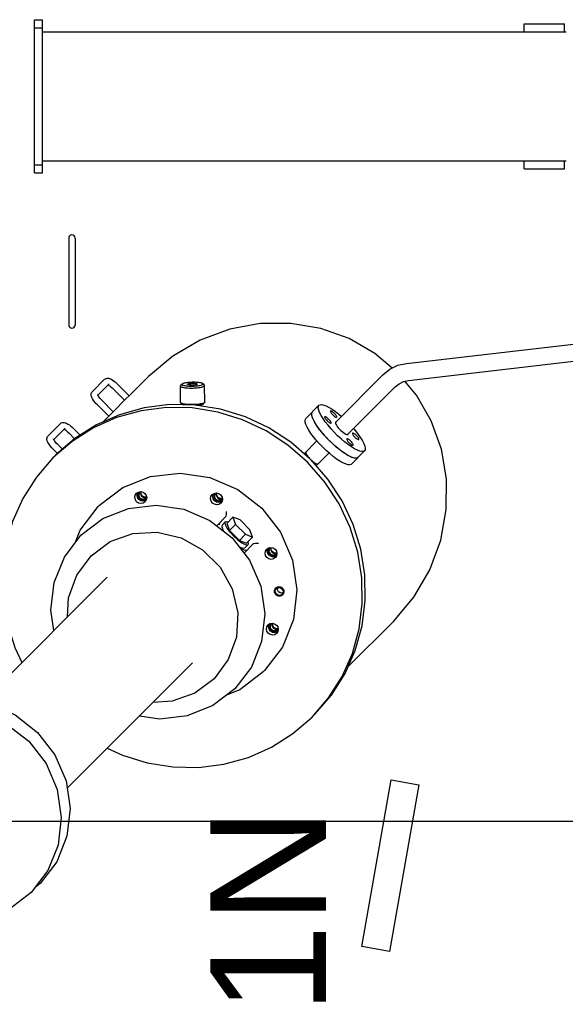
# Model space of a CAD drawing. Header units: metres. Extents: x 70279.8 to 70377.7, y 409251.8 to 409331.5.
# Tile 145 of 244: x 70322.482 to 70323.159, y 409315.123 to 409316.345. Entities that reach past the tile are written whole.
import ezdxf

# ---------------------------------------------------------------- set-up
doc = ezdxf.new("R2010")
doc.units = ezdxf.units.M
doc.linetypes.add('HIDDEN', pattern=[0.2, 0.1, -0.1])
for name, color, linetype in [('02___PRT_ALL_AXES', 7, 'Continuous'), ('DEFAULT_2', 7, 'HIDDEN'), ('GEOM', 7, 'Continuous'), ('PIPES', 7, 'Continuous'), ('PRT_AXIS', 7, 'Continuous')]:
    doc.layers.add(name, color=color, linetype=linetype)
doc.styles.add('TEXTSTYLE_3', font='arial.ttf')

# ---------------------------------------------------------------- blocks, each defined once
blk = doc.blocks.new('Transformer_Top_20170130')
at = {"color": 7, "linetype": 'Continuous'}
for p, q in [((-1653, 865), (-1497.2, 709.3)), ((-1877.4, 792.5), (-1882.1, 798.7)), ((-995, 799.5), (-995, 789.5)), ((-995, 799.5), (-805, 799.5)), ((-985, 799.5), (-985, 789.5)), ((-815, 799.5), (-815, 789.5)), ((-805, 799.5), (-805, 789.5)), ((-1321.7, 782.7), (-1306.3, 767.3)), ((-995, 789.5), (-805, 789.5)), ((-980, 789.5), (-980, 139.5)), ((-820, 789.5), (-820, 139.5)), ((-1343.5, 770.9), (-1338, 776.4)), ((-1338.3, 764.9), (-1332.4, 770.7)), ((-1326.1, 775.7), (-1312, 761.6)), ((-1759, 759), (-1603.3, 603.2)), ((-1472, 762.4), (-1444.9, 741.8)), ((-1494.5, 747), (-1470.6, 729.3)), ((-1454.3, 749), (-1438.6, 742.7)), ((-1318.3, 756.6), (-1325.2, 749.7)), ((-1312.6, 751), (-1320.7, 742.8)), ((-1076, 757), (-1184, 757)), ((-1076, 749), (-1184, 749)), ((-1438.6, 742.7), (-1409.5, 720.5)), ((-1297.3, 707.3), (-1283.1, 721.5)), ((-1266.8, 727.8), (-1251.4, 712.4)), ((-1409.5, 720.5), (-1407.8, 718.9)), ((-1291.6, 701.7), (-1277.5, 715.8)), ((-1271.2, 720.8), (-1257.1, 706.7)), ((-1295.2, 705.2), (-1291.6, 701.7)), ((-1263.4, 701.7), (-1277.5, 687.6)), ((-1271.9, 681.9), (-1275.4, 685.5)), ((-1257.7, 696.1), (-1271.9, 681.9)), ((-1401.2, 660.7), (-1403.5, 662.2)), ((-1401.9, 661.1), (-1402.3, 661.9)), ((-1402.2, 667.5), (-1400.6, 669.9)), ((-1282.7, 615.8), (-1280.9, 617.8)), ((-1257.3, 616.3), (-1259.2, 618.2)), ((-1257.6, 609.5), (-1257.4, 609.4)), ((-1282.3, 590.3), (-1280.3, 588.3)), ((-1256.8, 590.7), (-1258.7, 588.7)), ((-1257.4, 597.5), (-1257.6, 597.6)), ((-1403.9, 573.5), (-1402.2, 575.9)), ((-1421.9, 561.8), (-1433.3, 573.2)), ((-1432.4, 566.7), (-1428.3, 562.6)), ((-1432.1, 570), (-1429.6, 569.5)), ((-1429.1, 563), (-1428.3, 562.6)), ((-1402.8, 566.6), (-1405.2, 568.2)), ((-1403.5, 567.1), (-1404, 567.8)), ((-1636.7, 544.6), (-1643, 560.3)), ((-1439, 557.3), (-1451.3, 545)), ((-1430.2, 560.7), (-1439, 557.3)), ((-1439, 557.3), (-1431.5, 549.8)), ((-1422.7, 553.2), (-1431.5, 549.8)), ((-1430.2, 560.7), (-1422.7, 553.2)), ((-1426, 544.3), (-1422.7, 553.2)), ((-1614.5, 515.5), (-1636.7, 544.6)), ((-1455.8, 527.9), (-1467.2, 539.3)), ((-1464, 538.1), (-1462.3, 542.3)), ((-1463.5, 535.6), (-1464, 538.1)), ((-1460.7, 538.4), (-1456.6, 534.3)), ((-1451.3, 545), (-1454.7, 536.2)), ((-1451.3, 545), (-1443.8, 537.5)), ((-1431.5, 549.8), (-1443.8, 537.5)), ((-1438.3, 532), (-1426, 544.3)), ((-1457, 535.1), (-1456.6, 534.3)), ((-1454.7, 536.2), (-1447.2, 528.7)), ((-1443.8, 537.5), (-1447.2, 528.7)), ((-1447.2, 528.7), (-1438.3, 532)), ((-1614.5, 515.5), (-1612.9, 513.8)), ((-1565.6, 504.2), (-1563.9, 506.6)), ((-1471.5, 505.8), (-1469.9, 508.2)), ((-1564.5, 497.4), (-1566.8, 498.9)), ((-1565.2, 497.8), (-1565.7, 498.5)), ((-1519.3, 497.2), (-1518.1, 499.1)), ((-1517.4, 491.5), (-1518.2, 492.2)), ((-1515.3, 490.8), (-1517.4, 491.5)), ((-1516.5, 494.5), (-1515.4, 496.4)), ((-1512, 499.9), (-1511.2, 499.2)), ((-1510.1, 494.1), (-1511.3, 492.3)), ((-1511.2, 499.2), (-1510.5, 498.4)), ((-1470.4, 499), (-1472.8, 500.5)), ((-1471.1, 499.5), (-1471.6, 500.2)), ((-1343.8, 464.8), (-1341.3, 462.4)), ((-1349.6, 458), (-1350.8, 456.8)), ((-1345.1, 463.3), (-1343.9, 462.1)), ((-1358.8, 449.8), (-1356.4, 447.3)), ((-1357.3, 451.1), (-1356.1, 449.9)), ((-1961.6, 358.8), (-1955.5, 393.3)), ((-1955.5, 393.3), (-1748.7, 356.7)), ((-1754.8, 322.2), (-1961.6, 358.8)), ((-1748.7, 356.7), (-1754.8, 322.2)), ((-990, 191.5), (-990, 141.5)), ((-990, 191.5), (-980, 191.5)), ((-820, 191.5), (-810, 191.5)), ((-810, 191.5), (-810, 141.5)), ((-990, 141.5), (-980, 141.5)), ((-820, 141.5), (-810, 141.5))]:
    blk.add_line(p, q, dxfattribs=at)
for points in [[(-1888.4, 803.5), (-1909, 830.6), (-1921.7, 862.4), (-1925.7, 896.6), (-1920.6, 931.1), (-1906.7, 963.3), (-1885.2, 991.2), (-1857.3, 1012.8), (-1825.1, 1026.6), (-1790.6, 1031.7), (-1756.4, 1027.7), (-1724.6, 1015)], [(-1697.5, 994.4), (-1676.8, 967.3), (-1664.1, 935.5), (-1660.2, 901.2), (-1665.3, 866.8), (-1679.1, 834.5), (-1700.7, 806.7), (-1728.5, 785.1), (-1760.8, 771.3), (-1795.2, 766.2), (-1829.5, 770.1), (-1861.3, 782.8), (-1888.4, 803.5)], [(-1686.5, 983.4), (-1665.9, 956.3), (-1653.2, 924.5), (-1649.2, 890.2), (-1654.3, 855.8), (-1668.1, 823.5), (-1689.7, 795.7), (-1717.6, 774.1), (-1749.8, 760.3), (-1784.2, 755.2), (-1818.5, 759.2), (-1850.3, 771.9), (-1877.4, 792.5)], [(-1338, 776.4), (-1336.3, 778.1), (-1334.5, 779.6), (-1332.6, 781), (-1330.8, 782.3), (-1329, 783.2), (-1327.5, 783.8), (-1326.2, 784.1), (-1324.9, 784.1), (-1323.7, 783.9), (-1322.6, 783.4), (-1321.7, 782.7)], [(-1563.3, 775.4), (-1538.1, 779.1), (-1503.8, 775.2), (-1472, 762.4)], [(-1332.4, 770.7), (-1331, 772), (-1329.7, 773.2), (-1328.4, 774.2), (-1327.3, 775), (-1326.3, 775.6)], [(-1326.3, 775.6), (-1325.7, 775.9), (-1325.3, 776.1), (-1325.2, 776.1)], [(-1546.3, 758.4), (-1522.6, 757.1), (-1494.5, 747)], [(-1313.3, 762.9), (-1313.3, 762.9), (-1313.8, 762), (-1314.6, 760.8), (-1315.7, 759.5), (-1316.9, 758.1), (-1318.3, 756.6)], [(-1306.3, 767.3), (-1305.6, 766.4), (-1305.1, 765.3), (-1304.9, 764.1), (-1304.9, 762.8), (-1305.3, 761.3), (-1305.9, 759.8), (-1306.9, 758), (-1308.1, 756.2), (-1309.5, 754.4), (-1311, 752.7), (-1312.6, 751)], [(-1444.9, 741.8), (-1424.3, 714.7), (-1411.6, 682.9), (-1407.6, 648.6), (-1412.7, 614.2), (-1426.6, 582), (-1448.1, 554.1), (-1476, 532.5), (-1508.2, 518.7), (-1542.7, 513.6), (-1576.9, 517.6), (-1608.7, 530.3), (-1635.8, 550.9)], [(-1470.6, 729.3), (-1452.9, 705.4), (-1442.8, 677.3), (-1441.2, 647.2), (-1448.1, 617.5), (-1463, 590.8), (-1484.8, 569), (-1511.6, 554.1), (-1541.2, 547.2), (-1571.3, 548.8), (-1599.4, 558.9), (-1623.3, 576.6)], [(-1283.1, 721.5), (-1281.4, 723.2), (-1279.6, 724.7), (-1277.7, 726.1), (-1275.8, 727.4), (-1274.1, 728.3), (-1272.6, 728.9), (-1271.3, 729.2), (-1270, 729.2), (-1268.8, 729), (-1267.7, 728.5), (-1266.8, 727.8)], [(-1271.4, 720.7), (-1270.8, 721), (-1270.4, 721.2), (-1270.3, 721.2)], [(-1407.8, 718.9), (-1385.7, 689.8), (-1372, 655.6), (-1367.8, 618.8), (-1373.3, 581.8), (-1388.1, 547.2), (-1411.3, 517.2), (-1441.2, 494.1), (-1475.8, 479.3), (-1512.8, 473.8), (-1549.6, 478), (-1583.8, 491.7), (-1612.9, 513.8)], [(-1277.5, 715.8), (-1276.1, 717.1), (-1274.8, 718.3), (-1273.5, 719.3), (-1272.4, 720.1), (-1271.4, 720.7)], [(-1251.4, 712.4), (-1250.7, 711.5), (-1250.2, 710.4), (-1250, 709.2), (-1250, 707.8), (-1250.4, 706.4), (-1251, 704.9), (-1252, 703.1), (-1253.2, 701.3), (-1254.6, 699.5), (-1256.1, 697.8), (-1257.7, 696.1)], [(-1258.4, 708), (-1258.4, 708), (-1258.9, 707.1), (-1259.7, 705.9), (-1260.8, 704.6), (-1262, 703.2), (-1263.4, 701.7)], [(-1403.5, 662.2), (-1405.1, 664.6), (-1405.6, 667.4), (-1405, 670.2), (-1403.3, 672.7)], [(-1403.3, 672.7), (-1400.9, 674.3), (-1398.1, 674.9), (-1395.3, 674.4), (-1392.9, 672.8)], [(-1392.9, 672.8), (-1391.4, 670.5), (-1390.8, 667.7), (-1391.5, 664.8), (-1393.1, 662.4)], [(-1635.8, 550.9), (-1656.5, 578), (-1669.2, 609.8), (-1673.1, 644.1), (-1669.4, 669.3)], [(-1402.3, 661.9), (-1402.8, 664.7), (-1402.2, 667.5)], [(-1393.1, 662.4), (-1395.5, 660.8), (-1398.3, 660.2), (-1401.2, 660.7)], [(-1400.6, 669.9), (-1398.2, 671.6), (-1395.3, 672.2), (-1392.5, 671.7)], [(-1396.9, 666.2), (-1397.5, 665.4), (-1398, 664.5), (-1398.3, 663.5), (-1398.4, 662.5), (-1398.2, 661.5), (-1397.9, 660.5)], [(-1391.2, 667.2), (-1392.1, 667.6), (-1393.1, 667.7), (-1394.1, 667.6), (-1395.1, 667.3), (-1396.1, 666.9), (-1396.9, 666.2)], [(-1623.3, 576.6), (-1641, 600.5), (-1651.1, 628.6), (-1652.4, 652.3)], [(-1280.3, 588.3), (-1280.7, 588.9), (-1281.1, 589.6), (-1281.4, 590.7), (-1281.7, 591.9), (-1282, 593.4), (-1282.3, 595), (-1282.5, 596.8), (-1282.6, 598.7), (-1282.8, 600.7), (-1282.8, 602.8), (-1282.8, 604.8), (-1282.8, 606.8), (-1282.7, 608.8), (-1282.6, 610.6), (-1282.4, 612.3), (-1282.2, 613.8), (-1281.9, 615.2), (-1281.6, 616.3), (-1281.3, 617.1), (-1280.9, 617.7), (-1280.9, 617.8)], [(-1280.9, 617.8), (-1280.6, 618), (-1280.3, 618.1)], [(-1259.7, 618.4), (-1259.9, 618.4), (-1260.3, 618.1), (-1260.7, 617.5), (-1261, 616.6), (-1261.3, 615.5), (-1261.5, 614.2), (-1261.8, 612.7), (-1261.9, 611), (-1262.1, 609.1), (-1262.2, 607.2), (-1262.2, 605.2), (-1262.2, 603.1), (-1262.1, 601.1), (-1262, 599.1), (-1261.8, 597.2), (-1261.6, 595.4), (-1261.4, 593.7), (-1261.1, 592.3), (-1260.8, 591), (-1260.4, 590), (-1260.1, 589.2), (-1259.7, 588.7)], [(-1257.3, 616.3), (-1257.6, 616.5), (-1257.9, 616.4), (-1258.2, 616.2), (-1258.5, 615.6), (-1258.8, 614.9), (-1259.1, 613.9), (-1259.3, 612.8), (-1259.5, 611.5), (-1259.6, 610), (-1259.8, 608.4), (-1259.8, 606.7), (-1259.9, 605), (-1259.9, 603.2), (-1259.8, 601.4), (-1259.7, 599.7), (-1259.6, 598.1), (-1259.4, 596.5), (-1259.2, 595.1), (-1258.9, 593.8), (-1258.6, 592.7), (-1258.3, 591.8), (-1258, 591.1), (-1257.7, 590.7)], [(-1259.2, 618.2), (-1259.6, 618.4), (-1259.7, 618.4)], [(-1256.8, 590.7), (-1256.7, 590.8), (-1256.4, 591.3), (-1256.2, 592.1), (-1255.9, 593), (-1255.7, 594.2), (-1255.5, 595.5), (-1255.3, 597), (-1255.2, 598.6), (-1255.1, 600.2), (-1255.1, 602), (-1255.1, 603.8), (-1255.2, 605.5), (-1255.3, 607.2), (-1255.4, 608.9), (-1255.6, 610.5), (-1255.8, 611.9), (-1256.1, 613.2), (-1256.3, 614.3), (-1256.6, 615.1), (-1256.9, 615.8), (-1257.3, 616.3)], [(-1257.6, 597.6), (-1257.8, 597.9), (-1258, 598.3), (-1258.1, 598.9), (-1258.3, 599.7), (-1258.4, 600.5), (-1258.5, 601.5), (-1258.5, 602.5), (-1258.6, 603.5), (-1258.6, 604.6), (-1258.5, 605.6), (-1258.5, 606.5), (-1258.4, 607.4), (-1258.3, 608.1), (-1258.1, 608.7), (-1257.9, 609.1), (-1257.8, 609.4), (-1257.6, 609.5)], [(-1257.4, 609.4), (-1257.2, 609.1), (-1257, 608.6), (-1256.8, 608), (-1256.7, 607.3), (-1256.6, 606.4), (-1256.5, 605.5), (-1256.4, 604.5), (-1256.4, 603.4), (-1256.4, 602.4), (-1256.4, 601.4), (-1256.5, 600.4), (-1256.6, 599.6), (-1256.7, 598.8), (-1256.9, 598.3), (-1257, 597.8), (-1257.2, 597.6), (-1257.4, 597.5)], [(-1282.3, 590.3), (-1282.6, 590.7), (-1282.9, 591.4), (-1283.2, 592.3), (-1283.5, 593.4), (-1283.7, 594.6), (-1283.9, 596.1), (-1284, 596.3)], [(-1279.8, 588.1), (-1280, 588.1), (-1280.3, 588.3)], [(-1259.7, 588.7), (-1259.3, 588.5), (-1259.2, 588.4)], [(-1259.2, 588.4), (-1259, 588.5), (-1258.7, 588.7)], [(-1257.7, 590.7), (-1257.4, 590.5), (-1257.1, 590.5), (-1256.8, 590.7)], [(-1405.2, 568.2), (-1406.7, 570.6), (-1407.2, 573.4), (-1406.6, 576.2), (-1405, 578.6)], [(-1405, 578.6), (-1402.6, 580.3), (-1399.7, 580.9), (-1396.9, 580.4), (-1394.5, 578.8)], [(-1402.2, 575.9), (-1399.8, 577.5), (-1397, 578.1), (-1394.2, 577.6)], [(-1394.5, 578.8), (-1393, 576.4), (-1392.5, 573.6), (-1393.1, 570.8), (-1394.7, 568.4)], [(-1446.1, 552.1), (-1441, 556.7), (-1436.1, 560.3), (-1432, 562.5), (-1429.1, 563)], [(-1432.4, 566.7), (-1434.2, 567.1), (-1437.2, 566.1), (-1440.2, 564.4)], [(-1428.3, 562.6), (-1427.9, 561.7), (-1428.3, 558.8)], [(-1404, 567.8), (-1404.5, 570.6), (-1403.9, 573.5)], [(-1394.7, 568.4), (-1397.1, 566.7), (-1400, 566.1), (-1402.8, 566.6)], [(-1398.5, 572.2), (-1399.2, 571.4), (-1399.6, 570.4), (-1399.9, 569.5), (-1400, 568.4), (-1399.9, 567.4), (-1399.5, 566.5)], [(-1392.8, 573.2), (-1393.8, 573.5), (-1394.8, 573.7), (-1395.8, 573.6), (-1396.8, 573.3), (-1397.7, 572.8), (-1398.5, 572.2)], [(-1446.1, 552.1), (-1450.7, 547), (-1454.3, 542.1), (-1456.5, 538), (-1457, 535.1)], [(-1421.9, 561.8), (-1420.9, 561.5), (-1419.3, 561.3), (-1417.4, 561.2), (-1415.6, 561.2)], [(-1458.4, 546.2), (-1460.1, 543.2), (-1461.1, 540.2), (-1460.7, 538.4)], [(-1456.6, 534.3), (-1455.7, 533.9), (-1452.8, 534.3)], [(-1455.2, 521.6), (-1455.2, 523.4), (-1455.3, 525.3), (-1455.5, 526.9), (-1455.8, 527.9)], [(-1566.8, 498.9), (-1568.4, 501.3), (-1568.9, 504.1), (-1568.3, 506.9), (-1566.7, 509.3)], [(-1566.7, 509.3), (-1564.2, 511), (-1561.4, 511.6), (-1558.6, 511.1), (-1556.2, 509.5)], [(-1565.7, 498.5), (-1566.2, 501.3), (-1565.6, 504.2)], [(-1563.9, 506.6), (-1561.5, 508.2), (-1558.7, 508.8), (-1555.9, 508.3)], [(-1560.2, 502.9), (-1560.8, 502.1), (-1561.3, 501.2), (-1561.6, 500.2), (-1561.7, 499.2), (-1561.6, 498.1), (-1561.2, 497.2)], [(-1554.5, 503.9), (-1555.4, 504.2), (-1556.5, 504.4), (-1557.5, 504.3), (-1558.5, 504), (-1559.4, 503.5), (-1560.2, 502.9)], [(-1556.2, 509.5), (-1554.7, 507.2), (-1554.2, 504.3), (-1554.8, 501.5), (-1556.4, 499.1)], [(-1472.8, 500.5), (-1474.4, 502.9), (-1474.9, 505.7), (-1474.3, 508.6), (-1472.6, 511)], [(-1472.6, 511), (-1470.2, 512.6), (-1467.4, 513.2), (-1464.6, 512.7), (-1462.2, 511.2)], [(-1471.6, 500.2), (-1472.1, 503), (-1471.5, 505.8)], [(-1469.9, 508.2), (-1467.5, 509.9), (-1464.6, 510.5), (-1461.8, 510)], [(-1466.2, 504.5), (-1466.8, 503.7), (-1467.3, 502.8), (-1467.6, 501.8), (-1467.7, 500.8), (-1467.5, 499.8), (-1467.2, 498.8)], [(-1460.5, 505.5), (-1461.4, 505.9), (-1462.4, 506), (-1463.4, 505.9), (-1464.4, 505.6), (-1465.3, 505.2), (-1466.2, 504.5)], [(-1462.2, 511.2), (-1460.6, 508.8), (-1460.1, 506), (-1460.7, 503.1), (-1462.4, 500.7)], [(-1556.4, 499.1), (-1558.8, 497.5), (-1561.7, 496.8), (-1564.5, 497.4)], [(-1518.2, 492.2), (-1518.9, 493), (-1519.6, 495), (-1519.3, 497.2)], [(-1518.1, 499.1), (-1516.2, 500.3), (-1514, 500.6), (-1512, 499.9)], [(-1516.5, 491.2), (-1516.8, 492.3), (-1516.5, 494.5)], [(-1515.4, 496.4), (-1513.5, 497.5), (-1511.3, 497.8), (-1510.2, 497.5)], [(-1511.3, 492.3), (-1513.1, 491.1), (-1515.3, 490.8)], [(-1510.5, 498.4), (-1509.8, 496.3), (-1510.1, 494.1)], [(-1462.4, 500.7), (-1464.8, 499.1), (-1467.6, 498.5), (-1470.4, 499)], [(-1350.8, 456.8), (-1352, 455.6), (-1353.1, 454.4), (-1354, 453.2), (-1354.9, 452), (-1355.6, 450.9), (-1356.1, 449.9)], [(-1343, 462.5), (-1343.9, 462.1), (-1344.9, 461.6), (-1346, 460.9), (-1347.2, 460), (-1348.4, 459.1), (-1349.6, 458)], [(-1341.3, 462.4), (-1341.7, 462.6), (-1342.3, 462.6), (-1343, 462.5)], [(-1356.1, 449.9), (-1356.5, 449), (-1356.6, 448.3), (-1356.6, 447.7), (-1356.4, 447.3)]]:
    blk.add_lwpolyline(points, dxfattribs=at)
for centre, start, end in [((-1184, 753), 90, 270), ((-1076, 753), 270, 90)]:
    blk.add_arc(centre, 4, start, end, dxfattribs=at)
at = {"layer": '02___PRT_ALL_AXES', "color": 7, "linetype": 'Continuous'}
for p, q in [((-1280.3, 618.1), (-1259.7, 618.4)), ((-1279.8, 588.1), (-1259.2, 588.4))]:
    blk.add_line(p, q, dxfattribs=at)
at = {"layer": 'DEFAULT_2', "color": 7, "linetype": 'HIDDEN'}
for points in [[(-1399.6, 668.9), (-1400.3, 668), (-1400.9, 666.9), (-1401.3, 665.8), (-1401.4, 664.6), (-1401.3, 663.4), (-1400.9, 662.3), (-1400.3, 661.3), (-1399.5, 660.4)], [(-1391.1, 668.9), (-1391.9, 669.6), (-1392.9, 670.2), (-1394.1, 670.6), (-1395.2, 670.7), (-1396.4, 670.6), (-1397.6, 670.2), (-1398.6, 669.7), (-1399.6, 668.9)], [(-1401.2, 574.9), (-1402, 573.9), (-1402.5, 572.9), (-1402.9, 571.7), (-1403, 570.5), (-1402.9, 569.4), (-1402.5, 568.2), (-1401.9, 567.2), (-1401.2, 566.3)], [(-1392.7, 574.8), (-1393.6, 575.6), (-1394.6, 576.2), (-1395.7, 576.5), (-1396.9, 576.7), (-1398, 576.5), (-1399.2, 576.2), (-1400.3, 575.6), (-1401.2, 574.9)], [(-1562.9, 505.6), (-1563.7, 504.7), (-1564.2, 503.6), (-1564.6, 502.4), (-1564.7, 501.2), (-1564.6, 500.1), (-1564.2, 499), (-1563.6, 497.9), (-1562.9, 497.1)], [(-1554.4, 505.5), (-1555.2, 506.3), (-1556.3, 506.9), (-1557.4, 507.2), (-1558.6, 507.4), (-1559.7, 507.3), (-1560.9, 506.9), (-1562, 506.3), (-1562.9, 505.6)], [(-1518.8, 499.8), (-1517.9, 500.5), (-1516.8, 501.1), (-1515.7, 501.5), (-1514.6, 501.6), (-1513.4, 501.5), (-1512.3, 501.2), (-1511.3, 500.6), (-1510.4, 499.9), (-1509.7, 499), (-1509.2, 497.9), (-1508.9, 496.8)], [(-1468.9, 507.2), (-1469.6, 506.3), (-1470.2, 505.2), (-1470.5, 504.1), (-1470.7, 502.9), (-1470.5, 501.7), (-1470.2, 500.6), (-1469.6, 499.6), (-1468.8, 498.7)], [(-1460.3, 507.2), (-1461.2, 507.9), (-1462.2, 508.5), (-1463.3, 508.9), (-1464.5, 509), (-1465.7, 508.9), (-1466.9, 508.5), (-1467.9, 508), (-1468.9, 507.2)], [(-1510.6, 491.6), (-1511.5, 490.8), (-1512.5, 490.3), (-1513.6, 489.9), (-1514.8, 489.8), (-1515.9, 489.9), (-1517, 490.2), (-1518, 490.7), (-1518.9, 491.4), (-1519.6, 492.3), (-1520.2, 493.3), (-1520.5, 494.4), (-1520.6, 495.6), (-1520.4, 496.7), (-1520.1, 497.8), (-1519.5, 498.9), (-1518.8, 499.8)], [(-1508.9, 496.8), (-1508.8, 495.9), (-1508.9, 494.9), (-1509.1, 494), (-1509.5, 493.1), (-1510, 492.3), (-1510.6, 491.6)]]:
    blk.add_lwpolyline(points, dxfattribs=at)
at = {"layer": 'GEOM', "color": 7, "linetype": 'Continuous'}
for p, q in [((-1304.3, 714.4), (-1295.2, 705.2)), ((-1291.6, 701.7), (-1275.4, 685.5)), ((-1271.9, 681.9), (-1248, 658)), ((-1222.5, 627.8), (-1248, 658)), ((-1608.4, 410.3), (-1552, 354)), ((-1271, 325.3), (-1253.8, 339.7))]:
    blk.add_line(p, q, dxfattribs=at)
for points in [[(-1237.5, 355.3), (-1219.3, 377), (-1200.9, 409), (-1188.4, 444), (-1182.1, 481.1), (-1182.3, 519.2), (-1189.2, 557.1), (-1202.7, 593.8), (-1222.5, 627.8)], [(-1552, 354), (-1521.8, 328.5), (-1487.8, 308.7), (-1451.2, 295.2), (-1413.2, 288.3), (-1375.1, 288.1), (-1338, 294.4), (-1303, 306.9), (-1271, 325.3)]]:
    blk.add_lwpolyline(points, dxfattribs=at)
at = {"layer": 'PIPES', "color": 7, "linetype": 'Continuous'}
for p, q in [((-1304.9, 426), (-1245.9, 366.9)), ((-1320, 410.9), (-1260.9, 351.9)), ((-1234, 348.3), (-1231.6, 337.6)), ((-1252.7, 335.2), (-1206.9, -59.5)), ((-1231.6, 337.6), (-1185.6, -59))]:
    blk.add_line(p, q, dxfattribs=at)
for points in [[(-1245.9, 366.9), (-1238.9, 358.2), (-1234, 348.3)], [(-1260.9, 351.9), (-1256.9, 346.9), (-1254.2, 341.3), (-1252.7, 335.2)]]:
    blk.add_lwpolyline(points, dxfattribs=at)
at = {"layer": 'PRT_AXIS', "color": 7, "linetype": 'Continuous'}
for p, q in [((-1328.5, 752.9), (-1348.9, 776.7)), ((-1343.8, 464.8), (-1327.9, 449)), ((-1375.2, 435.4), (-1351.5, 456.2)), ((-1283.7, 446.3), (-1300.1, 462.7)), ((-1358.8, 449.8), (-1343, 433.9)), ((-1331.6, 429.2), (-1327.5, 433.5)), ((-1317.2, 427.4), (-1312.8, 431.4)), ((-1329.1, 414.5), (-1325.4, 418.8)), ((-1304.2, 425.8), (-1304.8, 426)), ((-1340.3, 389.7), (-1356.7, 406.1))]:
    blk.add_line(p, q, dxfattribs=at)
for points in [[(-1348.9, 776.7), (-1372.7, 797.2), (-1399.2, 813.9), (-1428, 826.7), (-1458.5, 835.1), (-1490, 839.1), (-1521.9, 838.6), (-1553.6, 833.5), (-1584.3, 824), (-1603.1, 815.2)], [(-1350.2, 457.5), (-1329.4, 481.2), (-1311.7, 508.4), (-1298, 537.6), (-1288.5, 568.4), (-1283.4, 600.1), (-1282.8, 632), (-1286.8, 663.5), (-1295.3, 693.9), (-1308, 722.7), (-1324.8, 749.3), (-1345.3, 773)], [(-1354.4, 460.4), (-1333.1, 484.9), (-1315.4, 512), (-1301.6, 541.3), (-1292.1, 572.1), (-1287, 603.7), (-1286.5, 635.6), (-1290.5, 667.1), (-1298.9, 697.6), (-1311.7, 726.4), (-1328.5, 752.9)], [(-1709.2, 709.1), (-1718, 690.3), (-1727.5, 659.6), (-1732.6, 627.9), (-1733.1, 596), (-1729.1, 564.5), (-1720.7, 534), (-1707.9, 505.2), (-1691.2, 478.7), (-1670.7, 454.9)], [(-1399, 661.3), (-1399.6, 661.9), (-1400.2, 663.4), (-1400.4, 665.1), (-1399.9, 666.8), (-1398.9, 668.2)], [(-1398.9, 668.2), (-1397.5, 669.2), (-1395.8, 669.7), (-1394.1, 669.6), (-1392.6, 668.9), (-1391.9, 668.3)], [(-1397.5, 660.4), (-1397.8, 662.1), (-1397.4, 664), (-1396.3, 665.6)], [(-1396.3, 665.6), (-1394.7, 666.7), (-1392.8, 667.1), (-1391, 666.8)], [(-1400.5, 574.2), (-1399.1, 575.2), (-1397.4, 575.6), (-1395.8, 575.5), (-1394.2, 574.8), (-1393.6, 574.3)], [(-1400.6, 567.2), (-1401.2, 567.9), (-1401.9, 569.4), (-1402, 571.1), (-1401.5, 572.8), (-1400.5, 574.2)], [(-1399.1, 566.3), (-1399.5, 568.1), (-1399.1, 570), (-1398, 571.6)], [(-1398, 571.6), (-1396.3, 572.7), (-1394.5, 573.1), (-1392.7, 572.8)], [(-1562.3, 497.9), (-1562.9, 498.6), (-1563.6, 500.1), (-1563.7, 501.8), (-1563.2, 503.5), (-1562.2, 504.9)], [(-1562.2, 504.9), (-1560.8, 505.9), (-1559.1, 506.4), (-1557.4, 506.2), (-1555.9, 505.6), (-1555.3, 505)], [(-1560.8, 497), (-1561.1, 498.8), (-1560.7, 500.7), (-1559.6, 502.3)], [(-1559.6, 502.3), (-1558, 503.4), (-1556.1, 503.8), (-1554.4, 503.5)], [(-1468.3, 499.6), (-1468.8, 500.2), (-1469.5, 501.8), (-1469.6, 503.4), (-1469.2, 505.1), (-1468.2, 506.5)], [(-1468.2, 506.5), (-1466.8, 507.5), (-1465.1, 508), (-1463.4, 507.9), (-1461.9, 507.2), (-1461.2, 506.6)], [(-1466.8, 498.7), (-1467.1, 500.5), (-1466.7, 502.3), (-1465.6, 504)], [(-1465.6, 504), (-1464, 505.1), (-1462.1, 505.5), (-1460.3, 505.1)], [(-1670.7, 454.9), (-1646.9, 434.5), (-1620.4, 417.7), (-1591.6, 404.9), (-1561.1, 396.5), (-1529.6, 392.5), (-1497.7, 393), (-1466.1, 398.1), (-1435.3, 407.6), (-1406, 421.4), (-1378.9, 439.1), (-1354.4, 460.4)], [(-1348.5, 397.9), (-1349.2, 399.3), (-1349.4, 401.3), (-1348.8, 403.9), (-1347.7, 406.9), (-1345.9, 410.4), (-1343.5, 414.3), (-1340.7, 418.4), (-1337.3, 422.7), (-1333.6, 427), (-1329.6, 431.4), (-1325.4, 435.6), (-1321, 439.6), (-1316.7, 443.3), (-1312.4, 446.7), (-1308.3, 449.5), (-1304.4, 451.9), (-1300.9, 453.7), (-1297.9, 454.8), (-1295.3, 455.4), (-1293.3, 455.2), (-1291.9, 454.5)], [(-1335.7, 441.7), (-1331.4, 445.8), (-1327, 449.7), (-1322.7, 453.2), (-1318.5, 456.4), (-1314.5, 459), (-1310.8, 461.1), (-1307.5, 462.5), (-1304.7, 463.4), (-1302.4, 463.6), (-1300.7, 463.1), (-1300.1, 462.7)], [(-1327.5, 433.5), (-1323.2, 437.6), (-1318.8, 441.5), (-1314.5, 445.1), (-1310.3, 448.2), (-1306.3, 450.8), (-1302.6, 452.9), (-1299.4, 454.3), (-1296.5, 455.2), (-1294.2, 455.4), (-1292.5, 454.9), (-1291.9, 454.5)], [(-1667, 451.3), (-1643.3, 430.8), (-1616.7, 414), (-1587.9, 401.3), (-1557.5, 392.8), (-1526, 388.8), (-1494.1, 389.4), (-1462.4, 394.5), (-1431.6, 404), (-1402.4, 417.7), (-1375.2, 435.4)], [(-1356.7, 406.1), (-1357.1, 406.7), (-1357.6, 408.4), (-1357.4, 410.7), (-1356.5, 413.5), (-1355.1, 416.8), (-1353, 420.5), (-1350.4, 424.5), (-1347.2, 428.7), (-1343.7, 433), (-1339.8, 437.4), (-1335.7, 441.7)], [(-1312.8, 431.4), (-1308.5, 435.1), (-1304.2, 438.5), (-1300.1, 441.3), (-1296.2, 443.7), (-1292.7, 445.5), (-1289.7, 446.6), (-1287.1, 447.2), (-1285.1, 447), (-1283.7, 446.3)], [(-1283.7, 446.3), (-1282.9, 444.9), (-1282.8, 442.9), (-1283.3, 440.3), (-1284.5, 437.2), (-1286.3, 433.7), (-1288.6, 429.9), (-1291.5, 425.8), (-1294.8, 421.5), (-1297.4, 418.5)], [(-1348.5, 397.9), (-1348.9, 398.5), (-1349.4, 400.2), (-1349.2, 402.5), (-1348.3, 405.4), (-1346.9, 408.6), (-1344.8, 412.3), (-1342.2, 416.3), (-1339.1, 420.5), (-1335.5, 424.8), (-1331.6, 429.2)], [(-1297.9, 439.2), (-1298.2, 439.3), (-1298.7, 439.2), (-1299.4, 439), (-1300.2, 438.5), (-1301, 437.9), (-1301.9, 437.1), (-1302.8, 436.3), (-1303.6, 435.4), (-1304.4, 434.5), (-1305, 433.7), (-1305.5, 432.9), (-1305.7, 432.2), (-1305.8, 431.7), (-1305.7, 431.4)], [(-1305.7, 431.4), (-1305.4, 431.3), (-1304.9, 431.4), (-1304.2, 431.6), (-1303.4, 432.1), (-1302.6, 432.7), (-1301.7, 433.5), (-1300.8, 434.3), (-1300, 435.2), (-1299.2, 436.1), (-1298.6, 436.9), (-1298.1, 437.7), (-1297.9, 438.4), (-1297.8, 438.9), (-1297.9, 439.2)], [(-1290.8, 432.1), (-1291.1, 432.2), (-1291.6, 432.1), (-1292.3, 431.8), (-1293, 431.4), (-1293.9, 430.8), (-1294.8, 430), (-1295.7, 429.2), (-1296.5, 428.3), (-1297.3, 427.4), (-1297.9, 426.5), (-1298.3, 425.8), (-1298.6, 425.1), (-1298.7, 424.6), (-1298.6, 424.3)], [(-1298.6, 424.3), (-1298.2, 424.2), (-1297.7, 424.2), (-1297.1, 424.5), (-1296.3, 425), (-1295.5, 425.6), (-1294.6, 426.3), (-1293.7, 427.2), (-1292.8, 428.1), (-1292.1, 429), (-1291.5, 429.8), (-1291, 430.6), (-1290.7, 431.2), (-1290.7, 431.7), (-1290.8, 432.1)], [(-1325.4, 418.8), (-1321.4, 423.2), (-1317.2, 427.4)], [(-1304.8, 426), (-1305.7, 425.9), (-1306.9, 425.5), (-1308.3, 424.7), (-1309.8, 423.6), (-1311.5, 422.3), (-1313.2, 420.8), (-1314.8, 419.2), (-1316.3, 417.5), (-1317.6, 415.8), (-1318.7, 414.3), (-1319.5, 412.9), (-1319.9, 411.7)], [(-1340.3, 389.7), (-1341, 391.1), (-1341.2, 393.1), (-1340.6, 395.7), (-1339.5, 398.7), (-1337.7, 402.2), (-1335.3, 406.1), (-1332.5, 410.2), (-1329.1, 414.5)], [(-1312.5, 403.4), (-1315.5, 400.8), (-1319.8, 397.5), (-1323.9, 394.6), (-1327.7, 392.3), (-1331.2, 390.5), (-1334.3, 389.3), (-1336.9, 388.8), (-1338.9, 388.9), (-1340.3, 389.7)], [(-1325.4, 411.7), (-1325.7, 411.8), (-1326.2, 411.7), (-1326.9, 411.5), (-1327.7, 411), (-1328.5, 410.4), (-1329.4, 409.6), (-1330.3, 408.8), (-1331.1, 407.9), (-1331.9, 407), (-1332.5, 406.2), (-1333, 405.4), (-1333.2, 404.7), (-1333.3, 404.2), (-1333.2, 403.9)], [(-1333.2, 403.9), (-1332.9, 403.8), (-1332.4, 403.9), (-1331.7, 404.1), (-1330.9, 404.6), (-1330.1, 405.2), (-1329.2, 406), (-1328.3, 406.8), (-1327.5, 407.7), (-1326.7, 408.6), (-1326.1, 409.4), (-1325.6, 410.2), (-1325.4, 410.9), (-1325.3, 411.4), (-1325.4, 411.7)], [(-1318.3, 404.6), (-1318.6, 404.7), (-1319.1, 404.6), (-1319.8, 404.3), (-1320.5, 403.9), (-1321.4, 403.3), (-1322.3, 402.5), (-1323.2, 401.7), (-1324, 400.8), (-1324.8, 399.9), (-1325.4, 399), (-1325.8, 398.3), (-1326.1, 397.6), (-1326.2, 397.1), (-1326.1, 396.8)], [(-1326.1, 396.8), (-1325.7, 396.7), (-1325.2, 396.7), (-1324.6, 397), (-1323.8, 397.5), (-1323, 398.1), (-1322.1, 398.8), (-1321.2, 399.7), (-1320.3, 400.6), (-1319.6, 401.5), (-1319, 402.3), (-1318.5, 403.1), (-1318.2, 403.7), (-1318.2, 404.2), (-1318.3, 404.6)], [(-1319.9, 411.7), (-1320, 410.8), (-1319.8, 410.2)]]:
    blk.add_lwpolyline(points, dxfattribs=at)
at = {"color": 7, "linetype": 'Continuous', "style": 'TEXTSTYLE_3'}
blk.add_text('1N', height=143.75, dxfattribs=at).set_placement((-2039.3, 437.6))

msp = doc.modelspace()

# ---------------------------------------------------------------- hatches: boundary and pattern name
h = msp.add_hatch()
h.set_pattern_fill('ANSI31', color=256)
h.set_pattern_definition([(45, (70274.75, 409260.7), (-0.08838835, 0.08838835), [])])
edge = h.paths.add_edge_path()
edge.add_arc((70318.75, 409311.6), 0.3, 60, 120)
edge.add_line((70318.6, 409311.8598), (70318.6, 409315.35))
edge.add_arc((70318.75, 409315.35), 0.15, 180.0021, 360)
edge.add_line((70318.9, 409315.35), (70318.9, 409311.8598))
edge = h.paths.add_edge_path()
edge.add_arc((70318.75, 409311.6), 0.3, 330, 390)
edge.add_line((70319.0098, 409311.75), (70327.65, 409311.75))
edge.add_line((70327.65, 409311.75), (70327.65, 409311.45))
edge.add_line((70327.65, 409311.45), (70319.0098, 409311.45))
edge = h.paths.add_edge_path()
edge.add_arc((70318.75, 409311.6), 0.3, 240, 300)
edge.add_line((70318.9, 409311.3402), (70318.9, 409309.35))
edge.add_arc((70318.75, 409309.3387), 0.1504, 4.3077, 175.6923)
edge.add_line((70318.6, 409309.35), (70318.6, 409311.3402))

# ---------------------------------------------------------------- linework, layer by layer
msp.add_line((70319.15, 409315.35), (70326.435, 409315.35))

# ---------------------------------------------------------------- block references
at = {"xscale": 0.001, "yscale": 0.001, "zscale": 0.001, "rotation": 90}
msp.add_blockref('Transformer_Top_20170130', (70323.3, 409317.15), dxfattribs=at)

doc.saveas('drawing.dxf')
